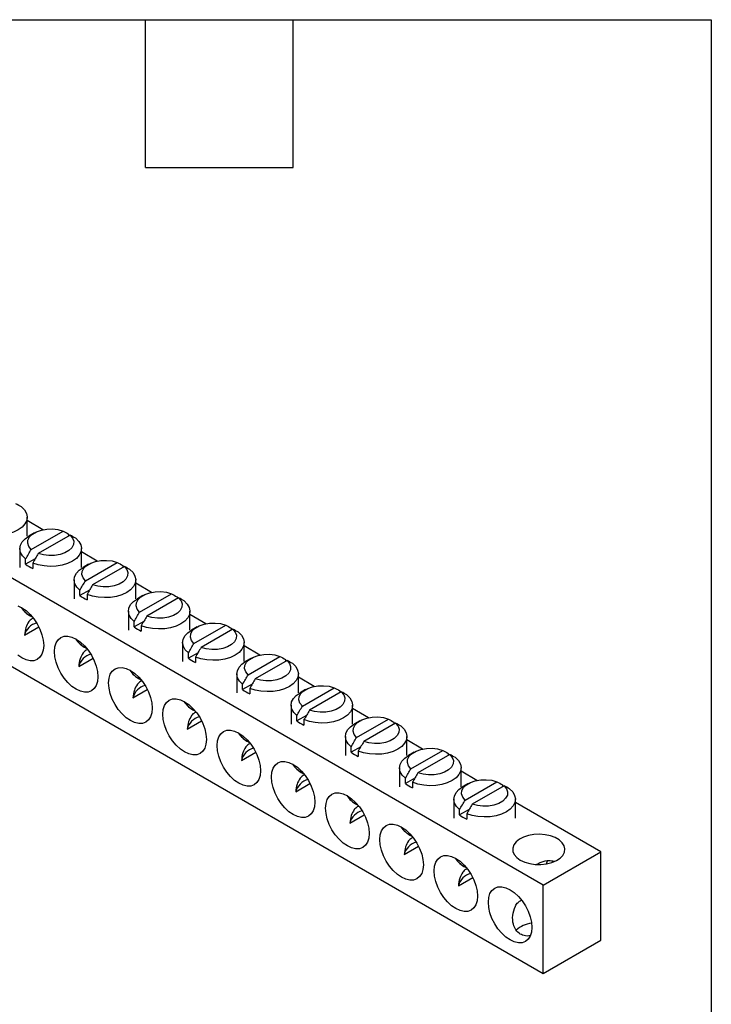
# Model space of a CAD drawing. Header units: inches. Extents: x 0.2 to 10.8, y 0.2 to 8.2.
# Tile 5 of 5: x 9.3 to 10.8, y 6.2 to 8.2. Entities that reach past the tile are written whole.
import ezdxf

# ---------------------------------------------------------------- set-up
doc = ezdxf.new("R2010")
doc.units = ezdxf.units.IN
doc.header["$MEASUREMENT"] = 0
doc.layers.add('TEXT', color=140, linetype='Continuous', lineweight=25)

msp = doc.modelspace()

# ---------------------------------------------------------------- linework, layer by layer
for p, q in [((10.4083, 6.492), (7.9585, 7.9063)), ((7.9585, 7.7267), (10.4083, 6.3125)), ((9.3595, 7.2011), (9.3595, 7.2394)), ((9.3916, 7.214), (9.3595, 7.2325)), ((9.3741, 7.2076), (9.363, 7.2012)), ((9.3677, 7.174), (9.4323, 7.2113)), ((9.4468, 7.203), (9.3821, 7.1656)), ((9.4436, 7.2051), (9.4436, 7.2011)), ((9.3447, 7.1757), (9.3447, 7.1374)), ((9.4697, 7.1374), (9.4697, 7.1757)), ((9.5018, 7.1503), (9.4697, 7.1689)), ((9.376, 7.1551), (9.3564, 7.1438)), ((9.3564, 7.1438), (9.3564, 7.1547)), ((9.3709, 7.1464), (9.3709, 7.1354)), ((9.4843, 7.144), (9.4733, 7.1376)), ((9.4779, 7.1103), (9.5426, 7.1477)), ((9.5538, 7.1414), (9.5538, 7.1374)), ((9.5571, 7.1393), (9.4924, 7.102)), ((9.455, 7.1121), (9.455, 7.0738)), ((9.58, 7.0738), (9.58, 7.1121)), ((9.6121, 7.0867), (9.58, 7.1052)), ((9.4863, 7.0915), (9.4666, 7.0802)), ((9.4666, 7.0802), (9.4666, 7.0911)), ((9.4811, 7.0827), (9.4811, 7.0718)), ((9.5946, 7.0803), (9.5835, 7.0739)), ((9.5881, 7.0467), (9.6528, 7.084)), ((9.6673, 7.0757), (9.6026, 7.0383)), ((9.6641, 7.0778), (9.6641, 7.0738)), ((9.5652, 7.0484), (9.5652, 7.0102)), ((9.6902, 7.0102), (9.6902, 7.0484)), ((9.7223, 7.023), (9.6902, 7.0416)), ((9.5965, 7.0279), (9.5769, 7.0165)), ((9.5769, 7.0165), (9.5769, 7.0274)), ((9.6984, 6.9831), (9.7631, 7.0204)), ((9.3541, 7.0001), (9.3831, 7.0168)), ((9.5914, 7.0191), (9.5914, 7.0082)), ((9.7048, 7.0167), (9.6938, 7.0103)), ((9.7776, 7.012), (9.7129, 6.9747)), ((9.7743, 7.0141), (9.7743, 7.0102)), ((9.6755, 6.9848), (9.6755, 6.9465)), ((9.8005, 6.9465), (9.8005, 6.9848)), ((9.7067, 6.9642), (9.6871, 6.9529)), ((9.6871, 6.9529), (9.6871, 6.9638)), ((9.8325, 6.9594), (9.8005, 6.9779)), ((9.4643, 6.9364), (9.4934, 6.9532)), ((9.7016, 6.9554), (9.7016, 6.9445)), ((9.8151, 6.953), (9.804, 6.9467)), ((9.8086, 6.9194), (9.8733, 6.9568)), ((9.8878, 6.9484), (9.8231, 6.911)), ((9.8846, 6.9505), (9.8846, 6.9465)), ((9.7857, 6.9211), (9.7857, 6.8829)), ((9.9107, 6.8829), (9.9107, 6.9211)), ((9.817, 6.9006), (9.7974, 6.8892)), ((9.7974, 6.8892), (9.7974, 6.9002)), ((9.9428, 6.8958), (9.9107, 6.9143)), ((9.5745, 6.8728), (9.6036, 6.8895)), ((9.8119, 6.8918), (9.8119, 6.8809)), ((9.9253, 6.8894), (9.9143, 6.883)), ((9.9189, 6.8558), (9.9835, 6.8931)), ((9.998, 6.8847), (9.9334, 6.8474)), ((9.9948, 6.8869), (9.9948, 6.8829)), ((9.896, 6.8575), (9.896, 6.8192)), ((10.021, 6.8192), (10.021, 6.8575)), ((10.053, 6.8321), (10.021, 6.8506)), ((9.6848, 6.8091), (9.7138, 6.8259)), ((9.9272, 6.8369), (9.9076, 6.8256)), ((9.9076, 6.8256), (9.9076, 6.8365)), ((9.9221, 6.8282), (9.9221, 6.8172)), ((10.0355, 6.8258), (10.0245, 6.8194)), ((10.0291, 6.7921), (10.0938, 6.8295)), ((10.1083, 6.8211), (10.0436, 6.7838)), ((10.105, 6.8232), (10.105, 6.8192)), ((10.0062, 6.7939), (10.0062, 6.7556)), ((10.1312, 6.7556), (10.1312, 6.7939)), ((10.1633, 6.7685), (10.1312, 6.787)), ((9.795, 6.7455), (9.8241, 6.7623)), ((10.0375, 6.7733), (10.0178, 6.762)), ((10.0178, 6.762), (10.0178, 6.7729)), ((10.0323, 6.7645), (10.0323, 6.7536)), ((10.1458, 6.7621), (10.1347, 6.7557)), ((10.1393, 6.7285), (10.204, 6.7658)), ((10.2185, 6.7575), (10.1538, 6.7201)), ((10.2153, 6.7596), (10.2153, 6.7556)), ((10.1164, 6.7302), (10.1164, 6.6919)), ((10.2414, 6.6919), (10.2414, 6.7302)), ((10.2735, 6.7048), (10.2414, 6.7234)), ((10.1477, 6.7096), (10.1281, 6.6983)), ((10.1281, 6.6983), (10.1281, 6.7092)), ((10.1426, 6.7009), (10.1426, 6.6899)), ((10.2496, 6.6649), (10.3143, 6.7022)), ((9.9053, 6.6818), (9.9343, 6.6986)), ((10.256, 6.6985), (10.245, 6.6921)), ((10.3288, 6.6938), (10.2641, 6.6565)), ((10.3255, 6.6959), (10.3255, 6.692)), ((10.2267, 6.6666), (10.2267, 6.6283)), ((10.3517, 6.6283), (10.3517, 6.6666)), ((10.258, 6.646), (10.2383, 6.6347)), ((10.2383, 6.6347), (10.2383, 6.6456)), ((10.5253, 6.5595), (10.3517, 6.6597)), ((10.0155, 6.6182), (10.0446, 6.635)), ((10.2528, 6.6372), (10.2528, 6.6263)), ((10.1257, 6.5546), (10.1548, 6.5713)), ((10.4083, 6.492), (10.5253, 6.5595)), ((10.4147, 6.5352), (10.4167, 6.5415)), ((10.5253, 6.38), (10.5253, 6.5595)), ((10.236, 6.4909), (10.265, 6.5077)), ((10.4083, 6.3125), (10.4083, 6.492)), ((10.4083, 6.3125), (10.5253, 6.38))]:
    msp.add_line(p, q)
at = {"flags": 128}
for points in [[(9.3478, 7.2603), (9.3541, 7.2541), (9.358, 7.2472), (9.3595, 7.24), (9.3585, 7.2328), (9.355, 7.2258), (9.3491, 7.2194), (9.3412, 7.2138), (9.3315, 7.2093), (9.3204, 7.2059), (9.3084, 7.2039), (9.2959, 7.2033), (9.2834, 7.2041), (9.2715, 7.2064), (9.2607, 7.21)], [(9.3564, 7.1547), (9.3502, 7.161), (9.3462, 7.1679), (9.3448, 7.1751), (9.3458, 7.1823), (9.3493, 7.1892), (9.3551, 7.1956), (9.363, 7.2012)], [(9.3677, 7.174), (9.3627, 7.18), (9.3605, 7.1865), (9.3611, 7.1931), (9.3644, 7.1994), (9.3703, 7.2051), (9.3784, 7.2098), (9.3883, 7.2132), (9.3992, 7.2151), (9.4107, 7.2155), (9.422, 7.2142), (9.4323, 7.2113)], [(9.4468, 7.203), (9.4517, 7.197), (9.454, 7.1905), (9.4534, 7.1838), (9.4501, 7.1775), (9.4442, 7.1718), (9.4361, 7.1671), (9.4262, 7.1637), (9.4152, 7.1618), (9.4038, 7.1615), (9.3925, 7.1628), (9.3821, 7.1656)], [(9.4581, 7.1967), (9.4643, 7.1904), (9.4683, 7.1835), (9.4697, 7.1764), (9.4687, 7.1692), (9.4652, 7.1622), (9.4594, 7.1558), (9.4514, 7.1502), (9.4417, 7.1456), (9.4306, 7.1423), (9.4186, 7.1402), (9.4061, 7.1396), (9.3937, 7.1405), (9.3818, 7.1428), (9.3709, 7.1464)], [(9.4779, 7.1103), (9.473, 7.1163), (9.4707, 7.1228), (9.4713, 7.1294), (9.4746, 7.1358), (9.4805, 7.1415), (9.4886, 7.1462), (9.4985, 7.1496), (9.5095, 7.1515), (9.5209, 7.1518), (9.5322, 7.1505), (9.5426, 7.1477)], [(9.4666, 7.0911), (9.4604, 7.0974), (9.4565, 7.1042), (9.455, 7.1114), (9.456, 7.1186), (9.4595, 7.1256), (9.4654, 7.132), (9.4733, 7.1376)], [(9.5683, 7.1331), (9.5746, 7.1268), (9.5785, 7.1199), (9.58, 7.1127), (9.5789, 7.1055), (9.5754, 7.0986), (9.5696, 7.0922), (9.5617, 7.0866), (9.552, 7.082), (9.5409, 7.0786), (9.5288, 7.0766), (9.5164, 7.076), (9.5039, 7.0768), (9.492, 7.0791), (9.4811, 7.0827)], [(9.5571, 7.1393), (9.562, 7.1333), (9.5642, 7.1268), (9.5637, 7.1202), (9.5603, 7.1139), (9.5544, 7.1082), (9.5463, 7.1035), (9.5365, 7.1001), (9.5255, 7.0982), (9.514, 7.0978), (9.5028, 7.0991), (9.4924, 7.102)], [(9.5881, 7.0467), (9.5832, 7.0527), (9.581, 7.0592), (9.5815, 7.0658), (9.5849, 7.0721), (9.5908, 7.0778), (9.5989, 7.0825), (9.6087, 7.0859), (9.6197, 7.0878), (9.6312, 7.0882), (9.6424, 7.0869), (9.6528, 7.084)], [(9.5769, 7.0274), (9.5707, 7.0337), (9.5667, 7.0406), (9.5652, 7.0478), (9.5663, 7.055), (9.5698, 7.0619), (9.5756, 7.0683), (9.5835, 7.0739)], [(9.6786, 7.0694), (9.6848, 7.0631), (9.6887, 7.0563), (9.6902, 7.0491), (9.6892, 7.0419), (9.6857, 7.0349), (9.6798, 7.0285), (9.6719, 7.0229), (9.6622, 7.0183), (9.6511, 7.015), (9.6391, 7.0129), (9.6266, 7.0124), (9.6142, 7.0132), (9.6023, 7.0155), (9.5914, 7.0191)], [(9.6673, 7.0757), (9.6722, 7.0697), (9.6745, 7.0632), (9.6739, 7.0566), (9.6706, 7.0502), (9.6647, 7.0445), (9.6566, 7.0399), (9.6467, 7.0364), (9.6357, 7.0345), (9.6243, 7.0342), (9.613, 7.0355), (9.6026, 7.0383)], [(9.3402, 7.0595), (9.3488, 7.0555), (9.3574, 7.0496), (9.3657, 7.0419), (9.3733, 7.0328), (9.38, 7.0226), (9.3855, 7.0117), (9.3896, 7.0005), (9.3921, 6.9894), (9.393, 6.979)], [(9.6984, 6.9831), (9.6935, 6.989), (9.6912, 6.9955), (9.6918, 7.0022), (9.6951, 7.0085), (9.701, 7.0142), (9.7091, 7.0189), (9.719, 7.0223), (9.73, 7.0242), (9.7414, 7.0245), (9.7527, 7.0232), (9.7631, 7.0204)], [(9.6871, 6.9638), (9.6809, 6.9701), (9.677, 6.977), (9.6755, 6.9841), (9.6765, 6.9913), (9.68, 6.9983), (9.6858, 7.0047), (9.6938, 7.0103)], [(9.7888, 7.0058), (9.795, 6.9995), (9.799, 6.9926), (9.8005, 6.9854), (9.7994, 6.9782), (9.7959, 6.9713), (9.7901, 6.9649), (9.7822, 6.9593), (9.7725, 6.9547), (9.7614, 6.9513), (9.7493, 6.9493), (9.7368, 6.9487), (9.7244, 6.9496), (9.7125, 6.9518), (9.7016, 6.9554)], [(9.7776, 7.012), (9.7825, 7.006), (9.7847, 6.9995), (9.7842, 6.9929), (9.7808, 6.9866), (9.7749, 6.9809), (9.7668, 6.9762), (9.757, 6.9728), (9.746, 6.9709), (9.7345, 6.9706), (9.7232, 6.9719), (9.7129, 6.9747)], [(9.5032, 6.9154), (9.5024, 6.9059), (9.4999, 6.8978), (9.4958, 6.8913), (9.4903, 6.8867), (9.4836, 6.8843), (9.4759, 6.884), (9.4676, 6.8858), (9.459, 6.8898), (9.4504, 6.8958), (9.4421, 6.9035), (9.4345, 6.9126), (9.4278, 6.9228), (9.4223, 6.9337), (9.4182, 6.9449), (9.4157, 6.9559), (9.4148, 6.9664), (9.4157, 6.9758), (9.4182, 6.984), (9.4223, 6.9904), (9.4278, 6.995), (9.4345, 6.9975), (9.4421, 6.9978), (9.4504, 6.9959), (9.459, 6.9919), (9.4676, 6.9859), (9.4759, 6.9783), (9.4836, 6.9691), (9.4903, 6.9589), (9.4958, 6.948), (9.4999, 6.9368), (9.5024, 6.9258), (9.5032, 6.9154)], [(9.393, 6.979), (9.3921, 6.9695), (9.3896, 6.9614), (9.3855, 6.9549), (9.38, 6.9504), (9.3733, 6.9479), (9.3657, 6.9476), (9.3574, 6.9495), (9.3488, 6.9535), (9.3402, 6.9594)], [(9.8086, 6.9194), (9.8037, 6.9254), (9.8015, 6.9319), (9.802, 6.9385), (9.8054, 6.9449), (9.8113, 6.9506), (9.8194, 6.9552), (9.8292, 6.9586), (9.8402, 6.9606), (9.8517, 6.9609), (9.8629, 6.9596), (9.8733, 6.9568)], [(9.7974, 6.9002), (9.7911, 6.9064), (9.7872, 6.9133), (9.7857, 6.9205), (9.7868, 6.9277), (9.7903, 6.9347), (9.7961, 6.9411), (9.804, 6.9467)], [(9.8991, 6.9421), (9.9053, 6.9359), (9.9092, 6.929), (9.9107, 6.9218), (9.9097, 6.9146), (9.9062, 6.9076), (9.9003, 6.9012), (9.8924, 6.8956), (9.8827, 6.8911), (9.8716, 6.8877), (9.8596, 6.8857), (9.8471, 6.8851), (9.8346, 6.8859), (9.8227, 6.8882), (9.8119, 6.8918)], [(9.8878, 6.9484), (9.8927, 6.9424), (9.895, 6.9359), (9.8944, 6.9293), (9.8911, 6.9229), (9.8852, 6.9173), (9.877, 6.9126), (9.8672, 6.9092), (9.8562, 6.9072), (9.8447, 6.9069), (9.8335, 6.9082), (9.8231, 6.911)], [(9.6135, 6.8517), (9.6126, 6.8422), (9.6101, 6.8341), (9.606, 6.8277), (9.6005, 6.8231), (9.5938, 6.8206), (9.5862, 6.8203), (9.5779, 6.8222), (9.5693, 6.8262), (9.5606, 6.8322), (9.5524, 6.8398), (9.5447, 6.849), (9.538, 6.8592), (9.5325, 6.8701), (9.5284, 6.8813), (9.5259, 6.8923), (9.5251, 6.9027), (9.5259, 6.9122), (9.5284, 6.9203), (9.5325, 6.9268), (9.538, 6.9314), (9.5447, 6.9338), (9.5524, 6.9341), (9.5606, 6.9323), (9.5693, 6.9283), (9.5779, 6.9223), (9.5862, 6.9146), (9.5938, 6.9055), (9.6005, 6.8953), (9.606, 6.8844), (9.6101, 6.8732), (9.6126, 6.8622), (9.6135, 6.8517)], [(9.9076, 6.8365), (9.9014, 6.8428), (9.8974, 6.8497), (9.896, 6.8569), (9.897, 6.8641), (9.9005, 6.871), (9.9063, 6.8774), (9.9143, 6.883)], [(9.9189, 6.8558), (9.9139, 6.8618), (9.9117, 6.8683), (9.9123, 6.8749), (9.9156, 6.8812), (9.9215, 6.8869), (9.9296, 6.8916), (9.9395, 6.895), (9.9504, 6.8969), (9.9619, 6.8972), (9.9732, 6.896), (9.9835, 6.8931)], [(9.998, 6.8847), (10.003, 6.8788), (10.0052, 6.8723), (10.0046, 6.8656), (10.0013, 6.8593), (9.9954, 6.8536), (9.9873, 6.8489), (9.9774, 6.8455), (9.9665, 6.8436), (9.955, 6.8433), (9.9437, 6.8446), (9.9334, 6.8474)], [(9.7237, 6.7881), (9.7229, 6.7786), (9.7203, 6.7705), (9.7163, 6.764), (9.7108, 6.7595), (9.7041, 6.757), (9.6964, 6.7567), (9.6881, 6.7586), (9.6795, 6.7626), (9.6709, 6.7685), (9.6626, 6.7762), (9.655, 6.7853), (9.6483, 6.7955), (9.6428, 6.8064), (9.6387, 6.8176), (9.6362, 6.8287), (9.6353, 6.8391), (9.6362, 6.8486), (9.6387, 6.8567), (9.6428, 6.8632), (9.6483, 6.8677), (9.655, 6.8702), (9.6626, 6.8705), (9.6709, 6.8686), (9.6795, 6.8646), (9.6881, 6.8587), (9.6964, 6.851), (9.7041, 6.8418), (9.7108, 6.8316), (9.7163, 6.8207), (9.7203, 6.8095), (9.7229, 6.7985), (9.7237, 6.7881)], [(10.0093, 6.8785), (10.0155, 6.8722), (10.0195, 6.8653), (10.0209, 6.8582), (10.0199, 6.8509), (10.0164, 6.844), (10.0106, 6.8376), (10.0026, 6.832), (9.9929, 6.8274), (9.9818, 6.824), (9.9698, 6.822), (9.9573, 6.8214), (9.9449, 6.8223), (9.933, 6.8246), (9.9221, 6.8282)], [(10.0291, 6.7921), (10.0242, 6.7981), (10.0219, 6.8046), (10.0225, 6.8112), (10.0258, 6.8176), (10.0317, 6.8233), (10.0399, 6.828), (10.0497, 6.8314), (10.0607, 6.8333), (10.0722, 6.8336), (10.0834, 6.8323), (10.0938, 6.8295)], [(10.1083, 6.8211), (10.1132, 6.8151), (10.1154, 6.8086), (10.1149, 6.802), (10.1115, 6.7957), (10.1056, 6.79), (10.0975, 6.7853), (10.0877, 6.7819), (10.0767, 6.78), (10.0652, 6.7796), (10.054, 6.7809), (10.0436, 6.7838)], [(9.8339, 6.7244), (9.8331, 6.715), (9.8306, 6.7068), (9.8265, 6.7004), (9.821, 6.6958), (9.8143, 6.6933), (9.8067, 6.693), (9.7984, 6.6949), (9.7897, 6.6989), (9.7811, 6.7049), (9.7728, 6.7126), (9.7652, 6.7217), (9.7585, 6.7319), (9.753, 6.7428), (9.7489, 6.754), (9.7464, 6.765), (9.7456, 6.7755), (9.7464, 6.7849), (9.7489, 6.793), (9.753, 6.7995), (9.7585, 6.8041), (9.7652, 6.8066), (9.7728, 6.8069), (9.7811, 6.805), (9.7897, 6.801), (9.7984, 6.795), (9.8067, 6.7873), (9.8143, 6.7782), (9.821, 6.768), (9.8265, 6.7571), (9.8306, 6.7459), (9.8331, 6.7349), (9.8339, 6.7244)], [(10.0178, 6.7729), (10.0116, 6.7792), (10.0077, 6.786), (10.0062, 6.7932), (10.0072, 6.8004), (10.0107, 6.8074), (10.0166, 6.8138), (10.0245, 6.8194)], [(10.1195, 6.8148), (10.1258, 6.8086), (10.1297, 6.8017), (10.1312, 6.7945), (10.1302, 6.7873), (10.1266, 6.7804), (10.1208, 6.774), (10.1129, 6.7683), (10.1032, 6.7638), (10.0921, 6.7604), (10.0801, 6.7584), (10.0676, 6.7578), (10.0551, 6.7586), (10.0432, 6.7609), (10.0323, 6.7645)], [(10.1393, 6.7285), (10.1344, 6.7345), (10.1322, 6.741), (10.1327, 6.7476), (10.1361, 6.7539), (10.142, 6.7596), (10.1501, 6.7643), (10.1599, 6.7677), (10.1709, 6.7696), (10.1824, 6.77), (10.1937, 6.7687), (10.204, 6.7658)], [(9.9442, 6.6608), (9.9433, 6.6513), (9.9408, 6.6432), (9.9367, 6.6367), (9.9312, 6.6322), (9.9245, 6.6297), (9.9169, 6.6294), (9.9086, 6.6313), (9.9, 6.6353), (9.8914, 6.6412), (9.8831, 6.6489), (9.8754, 6.658), (9.8687, 6.6683), (9.8632, 6.6792), (9.8592, 6.6903), (9.8566, 6.7014), (9.8558, 6.7118), (9.8566, 6.7213), (9.8592, 6.7294), (9.8632, 6.7359), (9.8687, 6.7404), (9.8754, 6.7429), (9.8831, 6.7432), (9.8914, 6.7413), (9.9, 6.7373), (9.9086, 6.7314), (9.9169, 6.7237), (9.9245, 6.7146), (9.9312, 6.7044), (9.9367, 6.6934), (9.9408, 6.6823), (9.9433, 6.6712), (9.9442, 6.6608)], [(10.1281, 6.7092), (10.1219, 6.7155), (10.1179, 6.7224), (10.1164, 6.7296), (10.1175, 6.7368), (10.121, 6.7437), (10.1268, 6.7501), (10.1347, 6.7557)], [(10.2298, 6.7512), (10.236, 6.7449), (10.2399, 6.7381), (10.2414, 6.7309), (10.2404, 6.7237), (10.2369, 6.7167), (10.2311, 6.7103), (10.2231, 6.7047), (10.2134, 6.7001), (10.2023, 6.6968), (10.1903, 6.6947), (10.1778, 6.6941), (10.1654, 6.695), (10.1535, 6.6973), (10.1426, 6.7009)], [(10.2185, 6.7575), (10.2234, 6.7515), (10.2257, 6.745), (10.2251, 6.7384), (10.2218, 6.732), (10.2159, 6.7263), (10.2078, 6.7216), (10.1979, 6.7182), (10.1869, 6.7163), (10.1755, 6.716), (10.1642, 6.7173), (10.1538, 6.7201)], [(10.2496, 6.6649), (10.2447, 6.6708), (10.2424, 6.6773), (10.243, 6.684), (10.2463, 6.6903), (10.2522, 6.696), (10.2603, 6.7007), (10.2702, 6.7041), (10.2812, 6.706), (10.2926, 6.7063), (10.3039, 6.705), (10.3143, 6.7022)], [(10.2383, 6.6456), (10.2321, 6.6519), (10.2282, 6.6587), (10.2267, 6.6659), (10.2277, 6.6731), (10.2312, 6.6801), (10.2371, 6.6865), (10.245, 6.6921)], [(10.34, 6.6876), (10.3463, 6.6813), (10.3502, 6.6744), (10.3517, 6.6672), (10.3506, 6.66), (10.3471, 6.6531), (10.3413, 6.6467), (10.3334, 6.6411), (10.3237, 6.6365), (10.3126, 6.6331), (10.3005, 6.6311), (10.288, 6.6305), (10.2756, 6.6314), (10.2637, 6.6336), (10.2528, 6.6372)], [(10.3288, 6.6938), (10.3337, 6.6878), (10.3359, 6.6813), (10.3354, 6.6747), (10.332, 6.6684), (10.3261, 6.6627), (10.318, 6.658), (10.3082, 6.6546), (10.2972, 6.6527), (10.2857, 6.6524), (10.2745, 6.6536), (10.2641, 6.6565)], [(10.0544, 6.5972), (10.0536, 6.5877), (10.0511, 6.5796), (10.047, 6.5731), (10.0415, 6.5685), (10.0348, 6.5661), (10.0271, 6.5658), (10.0189, 6.5676), (10.0102, 6.5716), (10.0016, 6.5776), (9.9933, 6.5853), (9.9857, 6.5944), (9.979, 6.6046), (9.9735, 6.6155), (9.9694, 6.6267), (9.9669, 6.6377), (9.966, 6.6482), (9.9669, 6.6576), (9.9694, 6.6658), (9.9735, 6.6722), (9.979, 6.6768), (9.9857, 6.6793), (9.9933, 6.6796), (10.0016, 6.6777), (10.0102, 6.6737), (10.0189, 6.6677), (10.0271, 6.66), (10.0348, 6.6509), (10.0415, 6.6407), (10.047, 6.6298), (10.0511, 6.6186), (10.0536, 6.6076), (10.0544, 6.5972)], [(10.1647, 6.5335), (10.1638, 6.524), (10.1613, 6.5159), (10.1572, 6.5095), (10.1517, 6.5049), (10.145, 6.5024), (10.1374, 6.5021), (10.1291, 6.504), (10.1205, 6.508), (10.1119, 6.5139), (10.1036, 6.5216), (10.0959, 6.5308), (10.0892, 6.541), (10.0837, 6.5519), (10.0796, 6.5631), (10.0771, 6.5741), (10.0763, 6.5845), (10.0771, 6.594), (10.0796, 6.6021), (10.0837, 6.6086), (10.0892, 6.6131), (10.0959, 6.6156), (10.1036, 6.6159), (10.1119, 6.6141), (10.1205, 6.6101), (10.1291, 6.6041), (10.1374, 6.5964), (10.145, 6.5873), (10.1517, 6.5771), (10.1572, 6.5662), (10.1613, 6.555), (10.1638, 6.544), (10.1647, 6.5335)], [(10.3618, 6.5429), (10.3707, 6.5388), (10.3811, 6.5358), (10.3922, 6.5342), (10.4037, 6.534), (10.415, 6.5353), (10.4256, 6.5379), (10.435, 6.5418), (10.4427, 6.5467), (10.4483, 6.5525), (10.4517, 6.5589), (10.4526, 6.5655), (10.4511, 6.5721), (10.4471, 6.5783), (10.4409, 6.5839), (10.4328, 6.5886), (10.4231, 6.5922), (10.4123, 6.5945), (10.4009, 6.5954), (10.3894, 6.5949), (10.3784, 6.5929), (10.3684, 6.5896), (10.3598, 6.5852), (10.3531, 6.5798), (10.3485, 6.5737), (10.3463, 6.5672), (10.3467, 6.5605), (10.3494, 6.5541), (10.3546, 6.5481), (10.3618, 6.5429)], [(10.2749, 6.4699), (10.2741, 6.4604), (10.2715, 6.4523), (10.2675, 6.4458), (10.262, 6.4413), (10.2553, 6.4388), (10.2476, 6.4385), (10.2393, 6.4404), (10.2307, 6.4443), (10.2221, 6.4503), (10.2138, 6.458), (10.2062, 6.4671), (10.1995, 6.4773), (10.194, 6.4882), (10.1899, 6.4994), (10.1874, 6.5104), (10.1865, 6.5209), (10.1874, 6.5304), (10.1899, 6.5385), (10.194, 6.5449), (10.1995, 6.5495), (10.2062, 6.552), (10.2138, 6.5523), (10.2221, 6.5504), (10.2307, 6.5464), (10.2393, 6.5405), (10.2476, 6.5328), (10.2553, 6.5236), (10.262, 6.5134), (10.2675, 6.5025), (10.2715, 6.4913), (10.2741, 6.4803), (10.2749, 6.4699)], [(10.3852, 6.4062), (10.3843, 6.3968), (10.3818, 6.3886), (10.3777, 6.3822), (10.3722, 6.3776), (10.3655, 6.3751), (10.3579, 6.3748), (10.3496, 6.3767), (10.341, 6.3807), (10.3323, 6.3867), (10.324, 6.3944), (10.3164, 6.4035), (10.3097, 6.4137), (10.3042, 6.4246), (10.3001, 6.4358), (10.2976, 6.4468), (10.2968, 6.4573), (10.2976, 6.4667), (10.3001, 6.4748), (10.3042, 6.4813), (10.3097, 6.4859), (10.3164, 6.4883), (10.324, 6.4887), (10.3323, 6.4868), (10.341, 6.4828), (10.3496, 6.4768), (10.3579, 6.4691), (10.3655, 6.46), (10.3722, 6.4498), (10.3777, 6.4389), (10.3818, 6.4277), (10.3843, 6.4167), (10.3852, 6.4062)]]:
    msp.add_lwpolyline(points, dxfattribs=at)
for centre, radius, start, end in [((9.3927, 7.19), 0.0587, 231.8101, 248.1953), ((9.503, 7.1263), 0.0587, 231.8101, 248.1953), ((9.3846, 7.0789), 0.0435, 211.2643, 248.8336), ((9.3874, 6.9912), 0.0345, 104.3591, 165.1716), ((9.6132, 7.0627), 0.0587, 231.8101, 248.1953), ((9.4949, 7.0152), 0.0435, 211.2643, 248.8336), ((9.4976, 6.9276), 0.0345, 104.3591, 165.1716), ((9.7234, 6.999), 0.0587, 231.8101, 248.1953), ((9.6051, 6.9516), 0.0435, 211.2643, 248.8336), ((9.6078, 6.864), 0.0345, 104.3591, 165.1716), ((9.8337, 6.9354), 0.0587, 231.8101, 248.1953), ((9.7154, 6.8879), 0.0435, 211.2643, 248.8336), ((9.7181, 6.8003), 0.0345, 104.3591, 165.1716), ((9.9439, 6.8718), 0.0587, 231.8101, 248.1953), ((9.8256, 6.8243), 0.0435, 211.2643, 248.8336), ((9.8283, 6.7367), 0.0345, 104.3591, 165.1716), ((10.0542, 6.8081), 0.0587, 231.8101, 248.1953), ((9.9358, 6.7607), 0.0435, 211.2643, 248.8336), ((9.9386, 6.673), 0.0345, 104.3591, 165.1716), ((10.1644, 6.7445), 0.0587, 231.8101, 248.1953), ((10.0461, 6.697), 0.0435, 211.2643, 248.8336), ((10.0488, 6.6094), 0.0345, 104.3591, 165.1716), ((10.2746, 6.6808), 0.0587, 231.8101, 248.1953), ((10.1563, 6.6334), 0.0435, 211.2643, 248.8336), ((10.159, 6.5457), 0.0345, 104.3591, 165.1716), ((10.2666, 6.5697), 0.0435, 211.2643, 248.8336), ((10.2693, 6.4821), 0.0345, 104.3591, 165.1716), ((10.3922, 6.3562), 0.059, 97.4405, 131.4891)]:
    msp.add_arc(centre, radius, start, end)
for points in [[(9.3478, 7.2603), (9.3441, 7.2624), (9.3404, 7.2645), (9.3366, 7.2666)], [(9.4323, 7.2113), (9.4361, 7.2093), (9.4398, 7.2072), (9.4436, 7.2051)], [(9.4581, 7.1967), (9.4543, 7.1988), (9.4506, 7.2009), (9.4468, 7.203)], [(9.3564, 7.1547), (9.3601, 7.1611), (9.3639, 7.1676), (9.3677, 7.174)], [(9.3821, 7.1656), (9.3784, 7.1592), (9.3746, 7.1528), (9.3709, 7.1464)], [(9.5426, 7.1477), (9.5463, 7.1456), (9.5501, 7.1435), (9.5538, 7.1414)], [(9.5683, 7.1331), (9.5646, 7.1352), (9.5608, 7.1372), (9.5571, 7.1393)], [(9.4666, 7.0911), (9.4704, 7.0975), (9.4741, 7.1039), (9.4779, 7.1103)], [(9.4924, 7.102), (9.4886, 7.0956), (9.4849, 7.0891), (9.4811, 7.0827)], [(9.6528, 7.084), (9.6566, 7.082), (9.6603, 7.0799), (9.6641, 7.0778)], [(9.6786, 7.0694), (9.6748, 7.0715), (9.6711, 7.0736), (9.6673, 7.0757)], [(9.5769, 7.0274), (9.5806, 7.0339), (9.5844, 7.0403), (9.5881, 7.0467)], [(9.6026, 7.0383), (9.5989, 7.0319), (9.5951, 7.0255), (9.5914, 7.0191)], [(9.7631, 7.0204), (9.7668, 7.0183), (9.7706, 7.0162), (9.7743, 7.0141)], [(9.7888, 7.0058), (9.7851, 7.0079), (9.7813, 7.01), (9.7776, 7.012)], [(9.6871, 6.9638), (9.6909, 6.9702), (9.6946, 6.9766), (9.6984, 6.9831)], [(9.7129, 6.9747), (9.7091, 6.9683), (9.7054, 6.9619), (9.7016, 6.9554)], [(9.8733, 6.9568), (9.8771, 6.9547), (9.8808, 6.9526), (9.8846, 6.9505)], [(9.8991, 6.9421), (9.8953, 6.9442), (9.8916, 6.9463), (9.8878, 6.9484)], [(9.7974, 6.9002), (9.8011, 6.9066), (9.8049, 6.913), (9.8086, 6.9194)], [(9.8231, 6.911), (9.8194, 6.9046), (9.8156, 6.8982), (9.8119, 6.8918)], [(9.9835, 6.8931), (9.9873, 6.8911), (9.9911, 6.889), (9.9948, 6.8869)], [(10.0093, 6.8785), (10.0056, 6.8806), (10.0018, 6.8827), (9.998, 6.8847)], [(9.9076, 6.8365), (9.9114, 6.8429), (9.9151, 6.8494), (9.9189, 6.8558)], [(9.9334, 6.8474), (9.9296, 6.841), (9.9258, 6.8346), (9.9221, 6.8282)], [(10.0938, 6.8295), (10.0976, 6.8274), (10.1013, 6.8253), (10.105, 6.8232)], [(10.1195, 6.8148), (10.1158, 6.8169), (10.112, 6.819), (10.1083, 6.8211)], [(10.0178, 6.7729), (10.0216, 6.7793), (10.0253, 6.7857), (10.0291, 6.7921)], [(10.0436, 6.7838), (10.0398, 6.7774), (10.0361, 6.7709), (10.0323, 6.7645)], [(10.204, 6.7658), (10.2078, 6.7638), (10.2115, 6.7617), (10.2153, 6.7596)], [(10.2298, 6.7512), (10.226, 6.7533), (10.2223, 6.7554), (10.2185, 6.7575)], [(10.1281, 6.7092), (10.1318, 6.7157), (10.1356, 6.7221), (10.1393, 6.7285)], [(10.1538, 6.7201), (10.1501, 6.7137), (10.1463, 6.7073), (10.1426, 6.7009)], [(10.3143, 6.7022), (10.318, 6.7001), (10.3218, 6.698), (10.3255, 6.6959)], [(10.34, 6.6876), (10.3363, 6.6897), (10.3325, 6.6918), (10.3288, 6.6938)], [(10.2383, 6.6456), (10.2421, 6.652), (10.2458, 6.6584), (10.2496, 6.6649)], [(10.2641, 6.6565), (10.2603, 6.6501), (10.2566, 6.6437), (10.2528, 6.6372)]]:
    msp.add_open_spline(points, degree=3)
for points, knots in [([(9.3554, 7.0469), (9.3561, 7.0462), (9.3599, 7.0425), (9.3646, 7.0392), (9.3688, 7.0372), (9.3692, 7.037)], [0, 0, 0, 0, 0.175277, 0.92983, 1, 1, 1, 1]), ([(9.3716, 7.0339), (9.3708, 7.0336), (9.3674, 7.0326), (9.3616, 7.0263), (9.3558, 7.0149), (9.3547, 7.0052), (9.3541, 7.0001)], [0, 0, 0, 0, 0.074159, 0.292341, 0.624828, 1, 1, 1, 1]), ([(9.4656, 6.9833), (9.4663, 6.9826), (9.4701, 6.9789), (9.4748, 6.9755), (9.4791, 6.9736), (9.4794, 6.9734)], [0, 0, 0, 0, 0.175277, 0.92983, 1, 1, 1, 1]), ([(9.4819, 6.9702), (9.481, 6.97), (9.4776, 6.9689), (9.4719, 6.9627), (9.4661, 6.9513), (9.4649, 6.9416), (9.4643, 6.9364)], [0, 0, 0, 0, 0.074159, 0.292341, 0.624828, 1, 1, 1, 1]), ([(9.5921, 6.9066), (9.5912, 6.9063), (9.5878, 6.9053), (9.5821, 6.899), (9.5763, 6.8876), (9.5751, 6.8779), (9.5745, 6.8728)], [0, 0, 0, 0, 0.074159, 0.292341, 0.624828, 1, 1, 1, 1]), ([(9.5759, 6.9196), (9.5766, 6.9189), (9.5803, 6.9152), (9.5851, 6.9119), (9.5893, 6.9099), (9.5897, 6.9097)], [0, 0, 0, 0, 0.175277, 0.92983, 1, 1, 1, 1]), ([(9.7023, 6.843), (9.7015, 6.8427), (9.6981, 6.8417), (9.6924, 6.8354), (9.6865, 6.824), (9.6854, 6.8143), (9.6848, 6.8091)], [0, 0, 0, 0, 0.074159, 0.292341, 0.624828, 1, 1, 1, 1]), ([(9.6861, 6.856), (9.6868, 6.8553), (9.6906, 6.8516), (9.6953, 6.8482), (9.6996, 6.8463), (9.6999, 6.8461)], [0, 0, 0, 0, 0.175277, 0.92983, 1, 1, 1, 1]), ([(9.7964, 6.7923), (9.7971, 6.7916), (9.8008, 6.7879), (9.8056, 6.7846), (9.8098, 6.7826), (9.8102, 6.7825)], [0, 0, 0, 0, 0.175277, 0.92983, 1, 1, 1, 1]), ([(9.8126, 6.7793), (9.8117, 6.7791), (9.8083, 6.778), (9.8026, 6.7718), (9.7968, 6.7604), (9.7956, 6.7506), (9.795, 6.7455)], [0, 0, 0, 0, 0.074159, 0.292341, 0.624828, 1, 1, 1, 1]), ([(9.9066, 6.7287), (9.9073, 6.728), (9.9111, 6.7243), (9.9158, 6.721), (9.92, 6.719), (9.9204, 6.7188)], [0, 0, 0, 0, 0.1752766, 0.9298295, 1, 1, 1, 1]), ([(9.9228, 6.7157), (9.922, 6.7154), (9.9186, 6.7144), (9.9129, 6.7081), (9.907, 6.6967), (9.9059, 6.687), (9.9053, 6.6818)], [0, 0, 0, 0, 0.074159, 0.292341, 0.624828, 1, 1, 1, 1]), ([(10.0168, 6.6651), (10.0175, 6.6644), (10.0213, 6.6607), (10.026, 6.6573), (10.0303, 6.6553), (10.0307, 6.6552)], [0, 0, 0, 0, 0.175277, 0.92983, 1, 1, 1, 1]), ([(10.0331, 6.652), (10.0322, 6.6518), (10.0288, 6.6507), (10.0231, 6.6445), (10.0173, 6.6331), (10.0161, 6.6234), (10.0155, 6.6182)], [0, 0, 0, 0, 0.074159, 0.292341, 0.624828, 1, 1, 1, 1]), ([(10.1271, 6.6014), (10.1278, 6.6007), (10.1316, 6.597), (10.1363, 6.5937), (10.1405, 6.5917), (10.1409, 6.5915)], [0, 0, 0, 0, 0.175277, 0.92983, 1, 1, 1, 1]), ([(10.1433, 6.5884), (10.1424, 6.5881), (10.1391, 6.5871), (10.1333, 6.5808), (10.1275, 6.5694), (10.1264, 6.5597), (10.1257, 6.5546)], [0, 0, 0, 0, 0.074159, 0.292341, 0.624828, 1, 1, 1, 1]), ([(10.3952, 6.5345), (10.3982, 6.536), (10.4062, 6.5403), (10.4189, 6.5431), (10.4273, 6.5414), (10.4309, 6.5406)], [0, 0, 0, 0, 0.252886, 0.68278, 1, 1, 1, 1]), ([(10.2536, 6.5248), (10.2527, 6.5245), (10.2493, 6.5235), (10.2436, 6.5172), (10.2378, 6.5058), (10.2366, 6.4961), (10.236, 6.4909)], [0, 0, 0, 0, 0.074159, 0.292341, 0.624828, 1, 1, 1, 1]), ([(10.2373, 6.5378), (10.238, 6.5371), (10.2418, 6.5334), (10.2465, 6.53), (10.2508, 6.5281), (10.2511, 6.5279)], [0, 0, 0, 0, 0.1752766, 0.9298295, 1, 1, 1, 1]), ([(10.382, 6.3895), (10.3809, 6.3892), (10.3755, 6.388), (10.3685, 6.3895), (10.3595, 6.3935), (10.3521, 6.4005), (10.3464, 6.4137), (10.3455, 6.4309), (10.3498, 6.4466), (10.3565, 6.4574), (10.3615, 6.46), (10.3638, 6.4612)], [0, 0, 0, 0, 0.029798, 0.155061, 0.210047, 0.338844, 0.467087, 0.643855, 0.824183, 0.920001, 1, 1, 1, 1])]:
    msp.add_open_spline(points, degree=3, knots=knots)
at = {"layer": 'TEXT'}
for p, q in [((0.25, 8.25), (10.75, 8.25)), ((9.6, 7.95), (9.6, 8.25)), ((9.9, 7.95), (9.9, 8.25)), ((10.75, 8.25), (10.75, 0.25)), ((9.6, 7.95), (9.9, 7.95))]:
    msp.add_line(p, q, dxfattribs=at)

doc.saveas('drawing.dxf')
